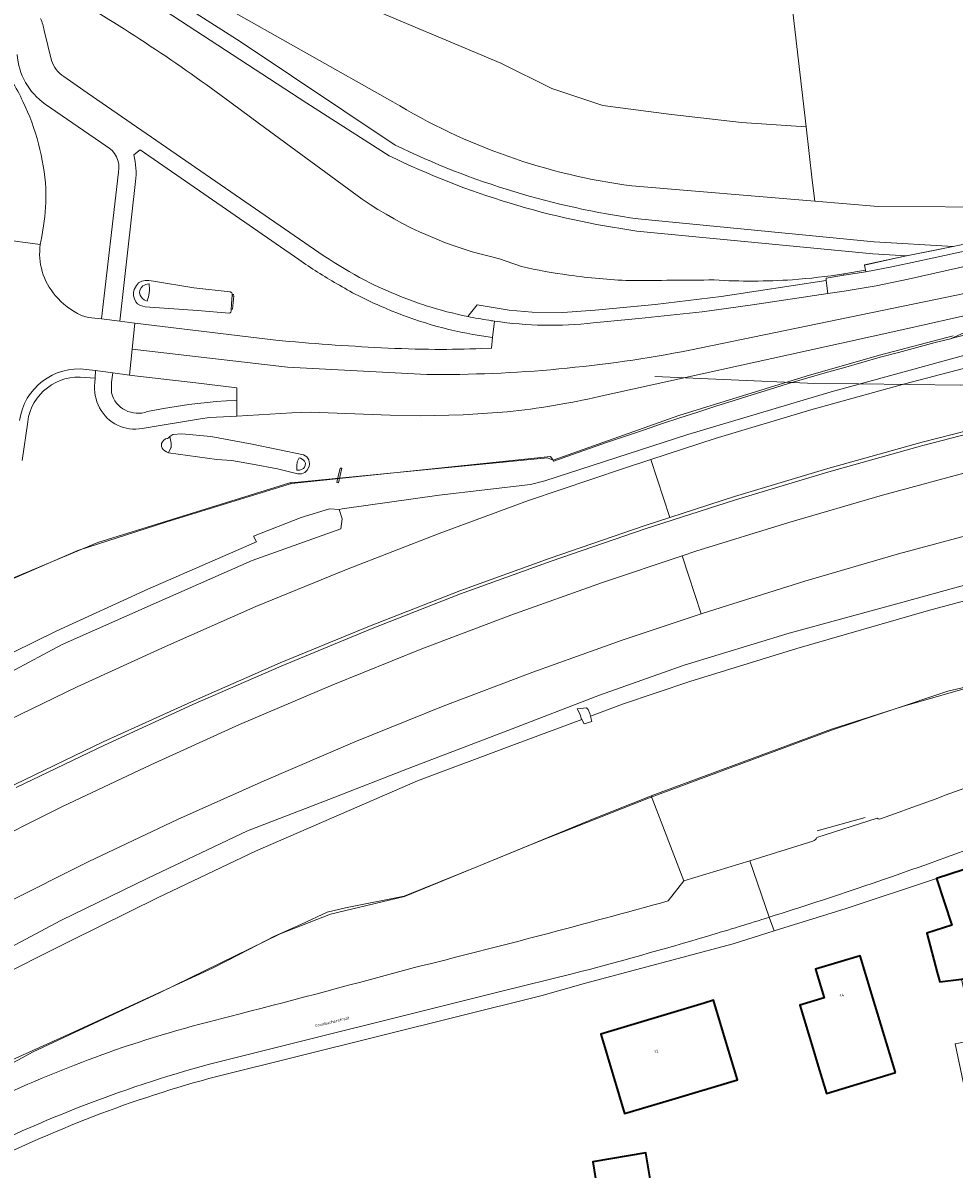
# Model space of a CAD drawing. Header units: metres. Extents: x 197700 to 204338, y 317132 to 325229.
# Tile 104 of 256: x 199570 to 199684, y 317643 to 317784. Entities that reach past the tile are written whole.
import ezdxf
from ezdxf.enums import TextEntityAlignment as Align

# ---------------------------------------------------------------- set-up
doc = ezdxf.new("R2010")
doc.units = ezdxf.units.M
for name, color, linetype, lineweight in [('B-WE-FV-GELEIDING_WILDRASTER-G', 80, 'Continuous', 18), ('B-WE-GR-BEPLANTING_CULTUUR_BOSPLANTSOEN-GV', 90, 'Continuous', 18), ('B-WE-GR-GRAS-GV', 60, 'Continuous', 13), ('B-WE-IE-TERREINAFSCHEIDING_KUNSTMATIG_HEKWERK-G', 20, 'IE-TERREINAFSCHEIDING-KUNSTMATIG', 18), ('B-WE-IE-TERREINAFSCHEIDING_KUNSTMATIG_MUUR-G', 90, 'IE-TERREINAFSCHEIDING-KUNSTMATIG-DICHT', 18), ('B-WE-IE-TERREINAFSCHEIDING_KUNSTMATIG_MUUR-GV', 90, 'Continuous', 18), ('B-WE-KW-KUNSTWERK_GELUIDSWERING_SCHERM-G', 170, 'Continuous', 18), ('B-WE-OG-BEBOUWING-GV', 7, 'Continuous', 35), ('B-WE-OG-BEBOUWING-T18', 10, 'Continuous', 18), ('B-WE-OG-TERREIN_CULTUURSCHEIDING-GV', 7, 'Continuous', 18), ('B-WE-OG-TERREIN_ERF-GV', 7, 'Continuous', 18), ('B-WE-OG-TOPOGRAFIE-T18', 10, 'Continuous', 18), ('B-WE-OG-WATER_GREPPEL-GV', 160, 'Continuous', 18), ('B-WE-OG-WEG-GV', 7, 'Continuous', 18), ('B-WE-VH-ONVERHARD-GV', 252, 'Continuous', 18), ('B-WE-VH-VERHARDING_ASFALT-GV', 252, 'Continuous', 18), ('B-WE-VH-VERHARDING_BETON-GV', 252, 'Continuous', 18), ('B-WE-VH-VERHARDING_BETONSTRAATSTEEN-GV', 252, 'Continuous', 18), ('B-WE-VH-VERHARDING_HALFVERHARDING_GRIND-GV', 252, 'Continuous', 18), ('B-WE-VH-VERHARDING_TEGEL-GV', 252, 'Continuous', 18), ('B-WE-VW-MARKERING_PICTOGRAM-G', 7, 'Continuous', 18)]:
    doc.layers.add(name, color=color, linetype=linetype, lineweight=lineweight)
doc.styles.add('NLCS-ISO-M200-T18', font='NLCS-ISO.ttf', dxfattribs={"height": 0.36})
doc.linetypes.add('IE-TERREINAFSCHEIDING-KUNSTMATIG', pattern='A,4,[82,NLCS.SHX,S=0.75,R=90,X=0,Y=0],4,-2', length=10)
doc.linetypes.add('IE-TERREINAFSCHEIDING-KUNSTMATIG-DICHT', pattern='A,8,-1,[82,NLCS.SHX,S=0.75,R=90,X=0,Y=0],-1', length=10)

msp = doc.modelspace()

# ---------------------------------------------------------------- linework, layer by layer
at = {"layer": 'B-WE-FV-GELEIDING_WILDRASTER-G'}
for points in [[(199602.831, 317727.208), (199634.664, 317730.531)], [(199535.079, 317705.825), (199544.947, 317707.184), (199554.094, 317708.312), (199555.14, 317708.897), (199558.829, 317709.143), (199559.973, 317711.539), (199560.857, 317712.178), (199576.547, 317718.978), (199587.399, 317722.491), (199602.831, 317727.208)], [(199739.69, 317722.792), (199737.156, 317721.158), (199729.539, 317716.257), (199722.714, 317712.045), (199721.279, 317711.159), (199709.055, 317707.895), (199697.818, 317705.046), (199683.525, 317701.71), (199669.333, 317696.959), (199646.726, 317688.561), (199632.899, 317683.118), (199616.735, 317676.475), (199607.627, 317674.328), (199601.423, 317671.89), (199586.616, 317664.633), (199571.055, 317657.413), (199555.525, 317648.974)]]:
    msp.add_lwpolyline(points, dxfattribs=at)
at = {"layer": 'B-WE-GR-BEPLANTING_CULTUUR_BOSPLANTSOEN-GV'}
for points in [[(199615.297, 317774.134), (199594.082, 317786.086), (199584.916, 317788.97), (199596.528, 317781.554), (199615.571, 317768.804)], [(199615.571, 317768.804), (199596.528, 317781.554), (199584.916, 317788.97)], [(199585.558, 317786.433), (199604.697, 317773.94), (199614.839, 317767.493)], [(199614.839, 317767.493), (199604.697, 317773.94), (199585.558, 317786.433)], [(199594.082, 317786.086), (199615.297, 317774.134)], [(199644.65, 317763.805), (199667.15, 317761.924), (199666.853, 317764.491), (199666.096, 317771.033), (199658.167, 317771.574), (199649.216, 317772.596), (199641.1, 317773.693), (199634.85, 317775.742), (199628.583, 317778.854), (199611.297, 317786.109)], [(199572.427, 317782.881), (199573.331, 317779.218)], [(199574.851, 317777.22), (199577.721, 317775.225), (199606.858, 317755.177)], [(199595.419, 317773.985), (199598.887, 317771.414), (199611.521, 317762.175)], [(199611.521, 317762.175), (199598.887, 317771.414), (199595.419, 317773.985)], [(199645.448, 317759.741), (199674.438, 317756.934), (199684.161, 317756.348), (199688.845, 317757.342), (199695.92, 317758.893), (199705.505, 317760.995), (199705.285, 317760.998), (199691.475, 317761.189), (199674.953, 317761.272), (199667.15, 317761.924), (199644.65, 317763.805)], [(199645.273, 317758.251), (199674.293, 317755.441), (199678.389, 317755.195), (199679.264, 317755.38), (199684.161, 317756.348), (199674.438, 317756.934), (199645.448, 317759.741)], [(199670.728, 317752.993), (199673.397, 317753.422), (199673.266, 317754.043), (199673.252, 317754.109), (199677.462, 317754.999), (199678.389, 317755.195), (199674.293, 317755.441), (199645.273, 317758.251)], [(199628.415, 317754.838), (199631.106, 317753.878)], [(199631.106, 317753.878), (199628.415, 317754.838)], [(199624.506, 317747.741), (199625.654, 317749.174), (199629.596, 317748.523), (199632.421, 317748.279), (199636.17, 317748.237), (199640.154, 317748.505), (199647.532, 317749.209), (199655.647, 317750.206), (199668.57, 317752.176), (199668.537, 317752.467), (199670.746, 317752.811), (199673.438, 317753.231), (199673.397, 317753.422), (199670.728, 317752.993)], [(199617.118, 317749.867), (199617.682, 317749.659), (199618.249, 317749.458)]]:
    msp.add_lwpolyline(points, dxfattribs=at)
for points in [[(199575.143, 317787.384, -0.0292493), (199595.419, 317773.985)], [(199595.419, 317773.985, 0.0292493), (199575.143, 317787.384)], [(199571.99, 317784.373, -0.0612354), (199572.427, 317782.881)], [(199573.331, 317779.218, 0.1811756), (199574.851, 317777.22)], [(199615.297, 317774.134, 0.1048906), (199644.65, 317763.805)], [(199644.65, 317763.805, -0.1048906), (199615.297, 317774.134)], [(199615.571, 317768.804, 0.0786878), (199645.448, 317759.741)], [(199645.448, 317759.741, -0.0786878), (199615.571, 317768.804)], [(199614.839, 317767.493, 0.0789903), (199645.273, 317758.251)], [(199645.273, 317758.251, -0.0789903), (199614.839, 317767.493)], [(199611.521, 317762.175, 0.0968347), (199628.415, 317754.838)], [(199628.415, 317754.838, -0.0968347), (199611.521, 317762.175)], [(199606.858, 317755.177, 0.0589306), (199617.118, 317749.867)], [(199631.106, 317753.878, 0.0193702), (199636.936, 317752.825)], [(199636.936, 317752.825, -0.0193702), (199631.106, 317753.878)], [(199636.936, 317752.825, 0.0204802), (199644.403, 317752.15)], [(199644.403, 317752.15, -0.0204802), (199636.936, 317752.825)], [(199664.424, 317752.26, 0.0194331), (199670.728, 317752.993)], [(199670.728, 317752.993, -0.0194331), (199664.424, 317752.26)], [(199644.403, 317752.15, -0.0015387), (199654.801, 317752.236)], [(199654.801, 317752.236, 0.0015387), (199644.403, 317752.15)], [(199654.801, 317752.236, 0.0313832), (199664.424, 317752.26)], [(199664.424, 317752.26, -0.0313832), (199654.801, 317752.236)], [(199618.249, 317749.458, 0.0068526), (199619.387, 317749.078)], [(199619.387, 317749.078, 0.027187), (199624.506, 317747.741)]]:
    msp.add_lwpolyline(points, format="xyb", dxfattribs=at)
at = {"layer": 'B-WE-GR-GRAS-GV'}
for points in [[(199560.857, 317712.178), (199576.547, 317718.978), (199587.399, 317722.491), (199602.831, 317727.208), (199634.664, 317730.531), (199635.06, 317729.954), (199637.26, 317730.751), (199639.466, 317731.53), (199641.676, 317732.298), (199643.891, 317733.053), (199646.108, 317733.8), (199648.327, 317734.543), (199650.548, 317735.277), (199652.773, 317736.001), (199654.999, 317736.721), (199657.228, 317737.432), (199659.463, 317738.125), (199661.697, 317738.818), (199663.932, 317739.511), (199666.179, 317740.162), (199668.427, 317740.81), (199670.676, 317741.458), (199672.924, 317742.107), (199675.178, 317742.733), (199677.44, 317743.333), (199679.701, 317743.933), (199681.963, 317744.533), (199683.835, 317745.021), (199691.528, 317748.504)], [(199691.349, 317749.134), (199684.054, 317747.493), (199678.229, 317746.197), (199670.424, 317744.48), (199640.654, 317737.916)], [(199578.659, 317739.627), (199578.684, 317740.16), (199577.478, 317740.251)], [(199629.359, 317736.037), (199623.945, 317735.671), (199618.673, 317735.562), (199614.96, 317735.605), (199605.151, 317735.988), (199602.88, 317735.924), (199596.097, 317735.512), (199595.314, 317735.464), (199592.746, 317735.318), (199591.657, 317735.159), (199584.482, 317734.003)], [(199570.4, 317734.824), (199569.734, 317730.054)]]:
    msp.add_lwpolyline(points, dxfattribs=at)
for points in [[(199577.478, 317740.251, 0.4124501), (199570.4, 317734.824)], [(199579.248, 317736.529, -0.1565402), (199578.659, 317739.627)], [(199640.654, 317737.916, -0.0319173), (199629.359, 317736.037)], [(199584.482, 317734.003, -0.3319904), (199579.248, 317736.529)]]:
    msp.add_lwpolyline(points, format="xyb", dxfattribs=at)
msp.add_lwpolyline([(199587.699, 317730.991), (199587.464, 317731.104), (199587.243, 317731.237), (199587.055, 317731.404), (199586.936, 317731.578), (199586.846, 317731.778), (199586.838, 317731.968), (199586.869, 317732.151), (199586.956, 317732.35), (199587.094, 317732.529), (199587.337, 317732.696), (199587.582, 317732.765), (199587.728, 317732.828), (199587.878, 317732.997), (199588.26, 317733.239), (199589.367, 317733.349), (199592.915, 317732.986), (199597.99, 317732.069), (199604.305, 317730.734), (199604.717, 317730.49), (199604.957, 317730.132), (199605.044, 317729.641), (199604.99, 317729.297), (199604.746, 317728.86), (199604.487, 317728.581), (199604.067, 317728.395), (199603.603, 317728.421), (199602.732, 317728.601), (199601.093, 317729.01), (199598.038, 317729.586), (199595.517, 317730.037), (199593.646, 317730.173)], close=True, dxfattribs=at)
at = {"layer": 'B-WE-IE-TERREINAFSCHEIDING_KUNSTMATIG_HEKWERK-G'}
for points in [[(199678.45, 317755.191), (199681.759, 317755.839)], [(199681.759, 317755.839), (199684.161, 317756.348)], [(199673.266, 317754.043), (199677.462, 317754.998)], [(199677.462, 317754.998), (199678.45, 317755.191)], [(199670.728, 317752.993), (199673.397, 317753.422)], [(199670.746, 317752.811), (199670.728, 317752.993)], [(199634.996, 317730.114), (199634.318, 317730.361), (199602.783, 317727.304)], [(199602.783, 317727.304), (199602.642, 317727.29), (199579.025, 317719.985), (199560.692, 317712.315), (199559.707, 317711.707), (199558.735, 317709.209), (199554.888, 317708.944), (199553.966, 317708.398), (199535.018, 317705.971), (199525.916, 317701.863), (199521.39, 317699.551), (199513.523, 317694.951), (199505.911, 317689.813), (199501.151, 317686.246), (199488.176, 317678.18), (199483.443, 317674.01), (199481.328, 317672.066), (199476.555, 317668.324), (199475.908, 317667.484), (199474.444, 317664.515)], [(199710.045, 317708.184), (199695.513, 317704.438), (199687.657, 317702.632), (199677.929, 317699.83), (199669.215, 317697.051), (199647.053, 317688.848)], [(199647.053, 317688.848), (199646.768, 317688.742), (199640.056, 317686.084), (199625.602, 317680.117), (199616.683, 317676.505), (199609.463, 317675.082), (199607.222, 317674.538), (199604.065, 317673.102), (199600.752, 317671.623), (199596.391, 317669.36), (199593.138, 317667.683), (199581.354, 317662.271), (199575.67, 317659.636), (199568.48, 317656.402)], [(199673.346, 317686.201), (199667.468, 317684.537)]]:
    msp.add_lwpolyline(points, dxfattribs=at)
at = {"layer": 'B-WE-IE-TERREINAFSCHEIDING_KUNSTMATIG_MUUR-G'}
for points in [[(199595.762, 317750.442), (199595.552, 317750.458)], [(199609.038, 317729.125), (199608.822, 317729.126), (199608.571, 317728.095), (199608.442, 317727.566)], [(199608.591, 317727.289), (199609.038, 317729.125)], [(199608.442, 317727.566), (199608.387, 317727.338), (199608.591, 317727.289)]]:
    msp.add_lwpolyline(points, dxfattribs=at)
at = {"layer": 'B-WE-IE-TERREINAFSCHEIDING_KUNSTMATIG_MUUR-GV'}
msp.add_lwpolyline([(199688.845, 317757.342), (199684.161, 317756.348), (199679.264, 317755.38), (199678.389, 317755.195), (199677.462, 317754.999), (199673.252, 317754.109), (199673.266, 317754.043), (199673.397, 317753.422), (199673.438, 317753.231), (199676.619, 317753.838), (199679.71, 317754.501), (199684.052, 317755.467), (199704.419, 317759.792)], dxfattribs=at)
msp.add_lwpolyline([(199595.533, 317750.289), (199595.503, 317749.928), (199595.443, 317749.21), (199595.398, 317748.665), (199595.597, 317748.654), (199595.732, 317750.271)], close=True, dxfattribs=at)
at = {"layer": 'B-WE-KW-KUNSTWERK_GELUIDSWERING_SCHERM-G'}
for points in [[(199683.835, 317745.021), (199684.227, 317745.123), (199686.498, 317745.685)], [(199684.154, 317745.366), (199675.11, 317743.012), (199666.107, 317740.436), (199650.449, 317735.569), (199634.996, 317730.114)], [(199635.06, 317729.954), (199637.26, 317730.751), (199639.466, 317731.53), (199641.676, 317732.298), (199643.891, 317733.053), (199646.108, 317733.8), (199648.327, 317734.543), (199650.548, 317735.277), (199652.773, 317736.001), (199654.999, 317736.721), (199657.228, 317737.432), (199659.463, 317738.125), (199661.697, 317738.818), (199663.932, 317739.511), (199666.179, 317740.162), (199668.427, 317740.81), (199670.676, 317741.458), (199672.924, 317742.107), (199675.178, 317742.733), (199677.44, 317743.333), (199679.701, 317743.933), (199681.963, 317744.533), (199683.835, 317745.021)]]:
    msp.add_lwpolyline(points, dxfattribs=at)
at = {"layer": 'B-WE-OG-BEBOUWING-GV'}
for points in [[(199688.804, 317680.884), (199682.102, 317678.675), (199683.99, 317672.948), (199680.929, 317671.964), (199682.219, 317667.133), (199682.518, 317666.011), (199685.178, 317666.331), (199691.419, 317667.591)], [(199677.094, 317654.86), (199674.176, 317664.425), (199672.717, 317669.207), (199667.25, 317667.539), (199667.627, 317666.307), (199668.325, 317664.029), (199665.313, 317663.111), (199666.922, 317657.833), (199667.47, 317656.036), (199668.601, 317652.269)], [(199656.151, 317658.944), (199654.713, 317663.733), (199653.554, 317663.386), (199640.855, 317659.574), (199643.776, 317649.802), (199649.593, 317651.541), (199657.65, 317653.949)], [(199646.965, 317631.041), (199652.652, 317631.961), (199651.785, 317637.104), (199647.783, 317636.572), (199647.223, 317640.052), (199646.402, 317644.983), (199639.89, 317643.898), (199642.026, 317630.266)]]:
    msp.add_lwpolyline(points, close=True, dxfattribs=at)
at = {"layer": 'B-WE-OG-TERREIN_CULTUURSCHEIDING-GV'}
for points in [[(199765.145, 317784.324), (199758.598, 317783.388), (199723.993, 317777.686), (199718.296, 317776.851), (199698.446, 317773.943), (199693.261, 317773.295), (199693.141, 317774.255), (199698.311, 317774.901), (199697.012, 317784.108), (199696.229, 317789.572), (199694.566, 317789.359), (199664.421, 317785.507), (199666.096, 317771.033), (199666.853, 317764.491), (199667.15, 317761.924), (199674.953, 317761.272), (199691.475, 317761.189), (199705.285, 317760.998), (199705.505, 317760.995), (199710.7, 317762.134), (199723.065, 317764.505), (199734.311, 317766.47), (199744.345, 317768.036), (199767.144, 317771.276)], [(199611.297, 317786.109), (199628.583, 317778.854), (199634.85, 317775.742), (199641.1, 317773.693), (199649.216, 317772.596), (199658.167, 317771.574), (199666.096, 317771.033), (199664.421, 317785.507)], [(199577.478, 317740.251), (199578.684, 317740.16), (199578.729, 317741.097), (199577.606, 317741.243)], [(199569.734, 317730.054), (199570.4, 317734.824)], [(199649.152, 317675.953), (199651.068, 317678.391), (199647.053, 317688.848), (199646.768, 317688.742), (199640.056, 317686.084), (199625.602, 317680.117), (199616.683, 317676.505), (199609.463, 317675.082), (199607.222, 317674.538), (199604.065, 317673.102), (199600.752, 317671.623), (199596.391, 317669.36), (199593.138, 317667.683), (199581.354, 317662.271), (199575.67, 317659.636), (199568.48, 317656.402)]]:
    msp.add_lwpolyline(points, dxfattribs=at)
for points in [[(199577.606, 317741.243, 0.4124237), (199569.409, 317734.958)], [(199570.4, 317734.824, -0.4124501), (199577.478, 317740.251)], [(199617.937, 317667.741, 0.0070252), (199649.152, 317675.953)], [(199596.361, 317662.022, 0.0027616), (199617.937, 317667.741)], [(199581.182, 317657.635, -0.0225595), (199596.361, 317662.022)], [(199555.16, 317646.086, -0.0370515), (199581.182, 317657.635)]]:
    msp.add_lwpolyline(points, format="xyb", dxfattribs=at)
at = {"layer": 'B-WE-OG-TERREIN_ERF-GV'}
for points in [[(199712.806, 317700.788), (199715.864, 317702.147), (199713.297, 317709.023), (199710.045, 317708.184), (199695.513, 317704.438), (199687.657, 317702.632), (199677.929, 317699.83), (199669.215, 317697.051), (199647.053, 317688.848), (199651.068, 317678.391), (199659.165, 317680.881), (199666.916, 317683.265)], [(199667.416, 317683.733), (199674.835, 317686.09)], [(199688.767, 317638.978), (199686.369, 317652.312), (199685.712, 317652.173), (199684.401, 317658.367), (199686.834, 317658.882), (199685.178, 317666.331), (199682.518, 317666.011), (199682.219, 317667.133), (199680.929, 317671.964), (199683.99, 317672.948), (199682.102, 317678.675), (199671.014, 317675.011), (199662.151, 317672.25), (199657.13, 317670.686), (199638.956, 317665.833), (199633.485, 317664.29), (199593.646, 317654.374)]]:
    msp.add_lwpolyline(points, dxfattribs=at)
for points in [[(199675.241, 317686.014, 0.0082046), (199693.362, 317692.823)], [(199674.835, 317686.09, 0.1966109), (199675.241, 317686.014)], [(199666.916, 317683.265, 0.1753704), (199667.416, 317683.733)], [(199593.646, 317654.374, 0.0254712), (199578.444, 317649.453)], [(199578.444, 317649.453, 0.0207828), (199563.799, 317642.997)]]:
    msp.add_lwpolyline(points, format="xyb", dxfattribs=at)
for points in [[(199674.176, 317664.425), (199677.094, 317654.86), (199668.601, 317652.269), (199667.47, 317656.036), (199666.922, 317657.833), (199665.313, 317663.111), (199668.325, 317664.029), (199667.627, 317666.307), (199667.25, 317667.539), (199672.717, 317669.207)], [(199643.776, 317649.802), (199640.855, 317659.574), (199653.554, 317663.386), (199654.713, 317663.733), (199656.151, 317658.944), (199657.65, 317653.949), (199649.593, 317651.541)], [(199647.223, 317640.052), (199647.783, 317636.572), (199651.785, 317637.104), (199652.652, 317631.961), (199646.965, 317631.041), (199642.026, 317630.266), (199639.89, 317643.898), (199646.402, 317644.983)]]:
    msp.add_lwpolyline(points, close=True, dxfattribs=at)
at = {"layer": 'B-WE-OG-WATER_GREPPEL-GV'}
for points in [[(199595.503, 317749.928), (199595.533, 317750.289), (199595.558, 317750.474), (199595.488, 317750.636), (199595.276, 317750.782), (199590.826, 317751.265), (199585.882, 317752.092), (199585.276, 317752.151), (199584.832, 317752.156), (199584.433, 317752.079), (199584.043, 317751.871), (199583.762, 317751.569), (199583.49, 317751.06), (199583.418, 317750.698), (199583.426, 317750.295), (199583.525, 317749.904), (199583.693, 317749.544), (199583.913, 317749.31), (199584.283, 317749.099), (199584.826, 317748.952), (199591.279, 317748.47), (199595.167, 317748.17), (199595.284, 317748.215), (199595.373, 317748.28), (199595.425, 317748.46), (199595.398, 317748.665), (199595.443, 317749.21)], [(199585.306, 317750.371), (199585.302, 317750.34), (199585.086, 317749.636), (199584.877, 317749.723), (199584.72, 317749.814), (199584.502, 317749.974), (199584.337, 317750.155), (199584.223, 317750.356), (199584.163, 317750.664), (199584.188, 317750.971), (199584.337, 317751.271), (199584.539, 317751.502), (199584.742, 317751.588), (199584.925, 317751.679), (199585.099, 317751.719), (199585.327, 317751.762), (199585.382, 317751.007), (199585.376, 317750.958)], [(199588.003, 317731.6), (199587.699, 317730.991), (199593.646, 317730.173), (199595.517, 317730.037), (199598.038, 317729.586), (199601.093, 317729.01), (199602.732, 317728.601), (199603.603, 317728.421), (199604.067, 317728.395), (199604.487, 317728.581), (199604.746, 317728.86), (199604.99, 317729.297), (199605.044, 317729.641), (199604.957, 317730.132), (199604.717, 317730.49), (199604.305, 317730.734), (199597.99, 317732.069), (199592.915, 317732.986), (199589.367, 317733.349), (199588.26, 317733.239), (199587.878, 317732.997), (199588.028, 317732.185), (199588.028, 317732.169), (199588.025, 317731.643)], [(199603.547, 317729.894), (199603.553, 317729.97), (199603.794, 317730.378), (199603.942, 317730.321), (199604.263, 317730.152), (199604.443, 317729.97), (199604.532, 317729.711), (199604.515, 317729.457), (199604.445, 317729.246), (199604.292, 317729.074), (199604.066, 317728.931), (199603.818, 317728.886), (199603.489, 317728.886), (199603.507, 317729.388)]]:
    msp.add_lwpolyline(points, close=True, dxfattribs=at)
for points in [[(199772.268, 317735.531), (199753.417, 317732.325), (199744.724, 317730.475), (199735.122, 317727.239), (199729.259, 317725.118), (199723.191, 317723.654), (199712.172, 317721.294), (199699.887, 317718.386), (199687.944, 317715.374), (199677.994, 317712.654), (199664.022, 317708.836), (199651.099, 317704.889), (199640.703, 317701.211), (199629.425, 317696.883), (199617.296, 317692.261), (199607.422, 317688.387), (199597.438, 317684.55), (199585.171, 317678.737), (199574.456, 317673.514), (199564.418, 317668.208)], [(199561.739, 317700.566), (199574.624, 317707.426), (199586.186, 317712.547), (199597.992, 317717.747), (199608.885, 317721.664), (199609.05, 317722.884), (199608.671, 317724.023), (199607.498, 317724.105), (199604.015, 317723.049), (199598.17, 317720.773), (199598.541, 317720.048), (199585.175, 317714.244), (199573.919, 317709.067), (199560.721, 317702.614)], [(199565.413, 317665.924), (199575.588, 317670.999), (199586.456, 317676.343), (199598.401, 317682.071), (199618.323, 317690.683), (199630.262, 317695.166), (199638.515, 317698.233), (199638.494, 317698.273), (199638.28, 317698.931), (199637.944, 317699.538), (199639.084, 317699.682), (199639.291, 317699.446), (199639.485, 317698.979), (199639.579, 317698.628), (199643.54, 317700.1), (199651.81, 317702.899), (199664.967, 317706.959), (199681.15, 317711.63), (199693.21, 317714.852)]]:
    msp.add_lwpolyline(points, dxfattribs=at)
at = {"layer": 'B-WE-OG-WEG-GV'}
for points in [[(199572.56, 317773.854, -0.2310545), (199569.106, 317779.955)], [(199566.88, 317779.065, -0.0481722), (199569.815, 317774.179)], [(199569.815, 317774.179, -0.0467332), (199571.733, 317768.955)], [(199571.733, 317768.955, -0.0472766), (199572.629, 317763.499)], [(199581.56, 317765.48, 0.3315999), (199580.015, 317768.705)], [(199583.431, 317767.61, -0.1031431), (199583.654, 317764.346)], [(199572.629, 317763.499, -0.0510794), (199572.344, 317758.899)], [(199572.098, 317757.335, 0.0244822), (199571.954, 317756.604)], [(199571.954, 317756.604, 0.2198375), (199573.798, 317750.344)], [(199608.403, 317751.764, -0.0228388), (199603.738, 317754.748)], [(199613.69, 317749.051, -0.0289765), (199608.403, 317751.764)], [(199573.798, 317750.344, 0.1146294), (199577.002, 317747.887)], [(199625.11, 317745.553, -0.0608546), (199613.69, 317749.051)], [(199600.906, 317744.844, 0.0109375), (199613.9, 317743.9)], [(199613.9, 317743.9, 0.0080225), (199620.508, 317743.705)], [(199620.508, 317743.705, 0.0110761), (199626.194, 317743.81)], [(199580.709, 317738.353, 0.4410275), (199585.127, 317736.056)]]:
    msp.add_lwpolyline(points, format="xyb", dxfattribs=at)
for points in [[(199580.015, 317768.705), (199572.56, 317773.854)], [(199603.738, 317754.748), (199584.216, 317768.214), (199583.431, 317767.61)], [(199577.002, 317747.887), (199577.829, 317747.638), (199579.464, 317747.44), (199581.56, 317765.48)], [(199583.654, 317764.346), (199581.729, 317747.166), (199583.553, 317746.945), (199600.906, 317744.844)], [(199572.344, 317758.899), (199572.098, 317757.335)], [(199626.194, 317743.81), (199627.412, 317743.87), (199627.553, 317745.175), (199625.11, 317745.553)], [(199585.127, 317736.056), (199587.082, 317736.44), (199590.219, 317736.914), (199593.581, 317737.312), (199596.107, 317737.485), (199596.115, 317738.994), (199591.062, 317739.59), (199583.205, 317740.513), (199582.928, 317740.549), (199580.853, 317740.82), (199580.715, 317739.695), (199580.709, 317738.353)]]:
    msp.add_lwpolyline(points, dxfattribs=at)
msp.add_lwpolyline([(199595.398, 317748.665), (199595.425, 317748.46), (199595.373, 317748.28), (199595.284, 317748.215), (199595.167, 317748.17), (199591.279, 317748.47), (199584.826, 317748.952), (199584.283, 317749.099), (199583.913, 317749.31), (199583.693, 317749.544), (199583.525, 317749.904), (199583.426, 317750.295), (199583.418, 317750.698), (199583.49, 317751.06), (199583.762, 317751.569), (199584.043, 317751.871), (199584.433, 317752.079), (199584.832, 317752.156), (199585.276, 317752.151), (199585.882, 317752.092), (199590.826, 317751.265), (199595.276, 317750.782), (199595.488, 317750.636), (199595.558, 317750.474), (199595.533, 317750.289), (199595.732, 317750.271), (199595.597, 317748.654)], close=True, dxfattribs=at)
at = {"layer": 'B-WE-VH-ONVERHARD-GV'}
for points in [[(199560.721, 317702.614), (199573.919, 317709.067), (199585.175, 317714.244), (199598.541, 317720.048), (199598.17, 317720.773), (199604.015, 317723.049), (199607.498, 317724.105), (199608.671, 317724.023), (199609.078, 317724.133), (199620.987, 317725.797), (199632.222, 317727.111), (199633.987, 317727.571), (199651.571, 317733.265), (199669.19, 317738.485), (199669.19, 317738.5), (199687.696, 317743.586), (199709.197, 317748.588), (199723.635, 317751.44), (199740.17, 317754.246), (199754.948, 317756.514), (199768.655, 317758.619)], [(199768.655, 317758.619), (199754.948, 317756.514), (199740.17, 317754.246), (199723.635, 317751.44), (199709.197, 317748.588), (199687.696, 317743.586), (199669.19, 317738.5), (199669.19, 317738.485), (199651.571, 317733.265), (199633.987, 317727.571), (199632.222, 317727.111), (199620.987, 317725.797), (199609.078, 317724.133), (199608.671, 317724.023), (199609.05, 317722.884), (199608.885, 317721.664), (199597.992, 317717.747), (199586.186, 317712.547), (199574.624, 317707.426), (199561.739, 317700.566)], [(199565.313, 317696.844), (199576.494, 317702.244), (199587.333, 317707.197), (199598.459, 317712.095), (199609.584, 317716.668), (199620.992, 317721.098), (199631.947, 317725.138), (199643.629, 317729.091), (199646.997, 317730.185), (199654.905, 317732.753), (199666.681, 317736.272), (199678.21, 317739.494), (199689.972, 317742.557), (199701.673, 317745.288), (199713.695, 317747.839), (199725.456, 317750.15), (199737.26, 317752.253), (199745.693, 317753.601), (199748.915, 317754.116), (199761.122, 317755.982), (199773.016, 317757.648)], [(199774.13, 317749.764), (199762.384, 317748.166), (199750.316, 317746.32), (199738.598, 317744.455), (199726.857, 317742.345), (199715.232, 317740.072), (199703.502, 317737.593), (199691.984, 317734.866), (199680.445, 317731.896), (199668.882, 317728.661), (199657.424, 317725.217), (199646.288, 317721.669), (199634.749, 317717.678), (199623.622, 317713.651), (199612.548, 317709.32), (199601.58, 317704.8), (199590.705, 317700.063), (199579.833, 317695.092), (199568.984, 317689.862)], [(199691.528, 317748.504), (199683.835, 317745.021), (199684.227, 317745.123), (199686.498, 317745.685)], [(199686.498, 317745.685), (199684.227, 317745.123), (199683.835, 317745.021), (199681.963, 317744.533), (199679.701, 317743.933), (199677.44, 317743.333), (199675.178, 317742.733), (199672.924, 317742.107), (199670.676, 317741.458), (199668.427, 317740.81), (199666.179, 317740.162), (199663.932, 317739.511), (199661.697, 317738.818), (199659.463, 317738.125), (199657.228, 317737.432), (199654.999, 317736.721), (199652.773, 317736.001), (199650.548, 317735.277), (199648.327, 317734.543), (199646.108, 317733.8), (199643.891, 317733.053), (199641.676, 317732.298), (199639.466, 317731.53), (199637.26, 317730.751), (199635.06, 317729.954), (199634.664, 317730.531), (199602.831, 317727.208), (199587.399, 317722.491), (199576.547, 317718.978), (199560.857, 317712.178)], [(199564.025, 317682.227), (199574.67, 317687.533), (199585.554, 317692.666), (199596.453, 317697.621), (199607.932, 317702.483), (199618.848, 317706.903), (199629.793, 317711.03), (199641.081, 317715.063), (199650.861, 317718.339), (199652.518, 317718.894), (199663.947, 317722.436), (199675.461, 317725.807), (199686.991, 317728.899), (199698.461, 317731.715), (199710.407, 317734.392), (199721.879, 317736.755), (199733.783, 317738.963), (199745.759, 317740.9), (199747.696, 317741.196), (199769.356, 317744.506)], [(199770.285, 317737.061), (199748.881, 317733.852), (199746.813, 317733.542), (199734.972, 317731.536), (199723.326, 317729.394), (199712.013, 317727.041), (199700.528, 317724.459), (199689.035, 317721.684), (199677.455, 317718.571), (199665.94, 317715.242), (199654.854, 317711.754), (199653.19, 317711.202), (199643.496, 317707.984), (199632.517, 317704.063), (199621.471, 317699.88), (199610.612, 317695.506), (199599.474, 317690.708), (199588.811, 317685.939), (199577.92, 317680.782), (199567.54, 317675.566)], [(199564.418, 317668.208), (199574.456, 317673.514), (199585.171, 317678.737), (199597.438, 317684.55), (199607.422, 317688.387), (199617.296, 317692.261), (199629.425, 317696.883), (199640.703, 317701.211), (199651.099, 317704.889), (199664.022, 317708.836), (199677.994, 317712.654), (199687.944, 317715.374), (199699.887, 317718.386), (199712.172, 317721.294), (199723.191, 317723.654), (199729.259, 317725.118), (199735.122, 317727.239), (199744.724, 317730.475), (199753.417, 317732.325), (199772.268, 317735.531)], [(199693.21, 317714.852), (199681.15, 317711.63), (199664.967, 317706.959), (199651.81, 317702.899), (199643.54, 317700.1), (199639.579, 317698.628), (199639.747, 317698.001), (199638.798, 317697.68), (199638.515, 317698.233), (199630.262, 317695.166), (199618.323, 317690.683), (199598.401, 317682.071), (199586.456, 317676.343), (199575.588, 317670.999), (199565.413, 317665.924)], [(199568.48, 317656.402), (199575.67, 317659.636), (199581.354, 317662.271), (199593.138, 317667.683), (199596.391, 317669.36), (199600.752, 317671.623), (199604.065, 317673.102), (199607.222, 317674.538), (199609.463, 317675.082), (199616.683, 317676.505), (199625.602, 317680.117), (199640.056, 317686.084), (199646.768, 317688.742), (199647.053, 317688.848), (199669.215, 317697.051), (199677.929, 317699.83), (199687.657, 317702.632)]]:
    msp.add_lwpolyline(points, dxfattribs=at)
at = {"layer": 'B-WE-VH-VERHARDING_ASFALT-GV'}
for points in [[(199572.427, 317782.881, 0.0612354), (199571.99, 317784.373)], [(199569.106, 317779.955, 0.2310545), (199572.56, 317773.854)], [(199569.815, 317774.179, 0.0481722), (199566.88, 317779.065)], [(199574.851, 317777.22, -0.1811756), (199573.331, 317779.218)], [(199571.733, 317768.955, 0.0467332), (199569.815, 317774.179)], [(199572.629, 317763.499, 0.0472766), (199571.733, 317768.955)], [(199580.015, 317768.705, -0.3315999), (199581.56, 317765.48)], [(199583.654, 317764.346, 0.1031431), (199583.431, 317767.61)], [(199572.344, 317758.899, 0.0510794), (199572.629, 317763.499)], [(199571.954, 317756.604, -0.0244822), (199572.098, 317757.335)], [(199573.798, 317750.344, -0.2198375), (199571.954, 317756.604)], [(199603.738, 317754.748, 0.0228388), (199608.403, 317751.764)], [(199617.118, 317749.867, -0.0589306), (199606.858, 317755.177)], [(199608.403, 317751.764, 0.0289765), (199613.69, 317749.051)], [(199577.002, 317747.887, -0.1146294), (199573.798, 317750.344)], [(199613.69, 317749.051, 0.0608546), (199625.11, 317745.553)], [(199619.387, 317749.078, -0.0068526), (199618.249, 317749.458)], [(199624.506, 317747.741, -0.027187), (199619.387, 317749.078)], [(199627.085, 317747.287, -0.0132506), (199624.506, 317747.741)], [(199627.77, 317747.179, -0.0035227), (199627.085, 317747.287)], [(199639.929, 317746.973, -0.0659669), (199627.77, 317747.179)], [(199613.9, 317743.9, -0.0109375), (199600.906, 317744.844)], [(199620.508, 317743.705, -0.0080225), (199613.9, 317743.9)], [(199619.454, 317740.62, 0.0503733), (199651.784, 317743.611)], [(199651.784, 317743.611, -0.0503733), (199619.454, 317740.62)], [(199626.194, 317743.81, -0.0110761), (199620.508, 317743.705)], [(199569.409, 317734.958, -0.4124237), (199577.606, 317741.243)], [(199578.659, 317739.627, 0.1565402), (199579.248, 317736.529)], [(199585.127, 317736.056, -0.4410275), (199580.709, 317738.353)], [(199629.359, 317736.037, 0.0319173), (199640.654, 317737.916)], [(199579.248, 317736.529, 0.3319904), (199584.482, 317734.003)], [(199693.362, 317692.823, -0.0082046), (199675.241, 317686.014)], [(199673.2, 317677.745, 0.0190943), (199708.984, 317691.397)], [(199675.241, 317686.014, -0.1966109), (199674.835, 317686.09)], [(199667.416, 317683.733, -0.1753704), (199666.916, 317683.265)], [(199661.567, 317673.939, 0.0056584), (199673.2, 317677.745)], [(199649.152, 317675.953, -0.0070252), (199617.937, 317667.741)], [(199654.149, 317671.665, 0.0035259), (199661.567, 317673.939)], [(199637.343, 317666.973, 0.0085652), (199654.149, 317671.665)], [(199617.937, 317667.741, -0.0027616), (199596.361, 317662.022)], [(199596.361, 317662.022, 0.0225595), (199581.182, 317657.635)], [(199581.182, 317657.635, 0.0370515), (199555.16, 317646.086)], [(199561.107, 317643.535, -0.0524162), (199592.744, 317655.881)]]:
    msp.add_lwpolyline(points, format="xyb", dxfattribs=at)
for points in [[(199573.331, 317779.218), (199572.427, 317782.881)], [(199606.858, 317755.177), (199577.721, 317775.225), (199574.851, 317777.22)], [(199572.56, 317773.854), (199580.015, 317768.705)], [(199583.431, 317767.61), (199584.216, 317768.214), (199603.738, 317754.748)], [(199581.56, 317765.48), (199579.464, 317747.44), (199581.729, 317747.166), (199583.654, 317764.346)], [(199567.7, 317762.549), (199567.322, 317758.927), (199567.064, 317757.233), (199571.954, 317756.604)], [(199572.098, 317757.335), (199572.344, 317758.899)], [(199571.954, 317756.604), (199567.064, 317757.233), (199566.943, 317756.434), (199566.651, 317755.045)], [(199696.799, 317756.45), (199686.449, 317754.078), (199678.624, 317752.314), (199676.67, 317751.908), (199674.714, 317751.525), (199672.744, 317751.174), (199670.765, 317750.849), (199668.753, 317750.555), (199659.507, 317749.168), (199653.316, 317748.325), (199645.51, 317747.489), (199639.929, 317746.973)], [(199651.784, 317743.611), (199684.569, 317750.355), (199704.722, 317754.797)], [(199704.722, 317754.797), (199684.569, 317750.355), (199651.784, 317743.611)], [(199640.654, 317737.916), (199670.424, 317744.48), (199678.229, 317746.197), (199684.054, 317747.493), (199691.349, 317749.134), (199691.528, 317748.504), (199705.397, 317751.557)], [(199774.081, 317750.199), (199762.355, 317748.546), (199750.3, 317746.723), (199746.891, 317746.18), (199738.563, 317744.852), (199726.801, 317742.743), (199715.177, 317740.516), (199703.418, 317737.949), (199691.923, 317735.274), (199680.351, 317732.286), (199668.764, 317729.087), (199657.283, 317725.616), (199649.324, 317723.053), (199646.18, 317722.041), (199634.624, 317718.042), (199623.504, 317714.032), (199612.42, 317709.705), (199601.433, 317705.186), (199590.541, 317700.415), (199579.667, 317695.49), (199568.805, 317690.232)], [(199568.984, 317689.862), (199579.833, 317695.092), (199590.705, 317700.063), (199601.58, 317704.8), (199612.548, 317709.32), (199623.622, 317713.651), (199634.749, 317717.678), (199646.288, 317721.669), (199657.424, 317725.217), (199668.882, 317728.661), (199680.445, 317731.896), (199691.984, 317734.866), (199703.502, 317737.593), (199715.232, 317740.072), (199726.857, 317742.345), (199738.598, 317744.455), (199750.316, 317746.32), (199762.384, 317748.166), (199774.13, 317749.764)], [(199618.249, 317749.458), (199617.682, 317749.659), (199617.118, 317749.867)], [(199577.606, 317741.243), (199578.729, 317741.097), (199580.853, 317740.82), (199582.928, 317740.549), (199583.241, 317743.747), (199583.553, 317746.945), (199581.729, 317747.166), (199579.464, 317747.44), (199577.829, 317747.638), (199577.002, 317747.887)], [(199600.906, 317744.844), (199583.553, 317746.945), (199583.241, 317743.747), (199602.327, 317741.532), (199619.454, 317740.62)], [(199625.11, 317745.553), (199627.553, 317745.175), (199627.77, 317747.179)], [(199627.77, 317747.179), (199627.553, 317745.175), (199627.412, 317743.87), (199626.194, 317743.81)], [(199619.454, 317740.62), (199602.327, 317741.532), (199583.241, 317743.747), (199582.928, 317740.549), (199583.205, 317740.513), (199591.062, 317739.59), (199596.115, 317738.994), (199596.107, 317737.485), (199596.097, 317735.512), (199602.88, 317735.924), (199605.151, 317735.988), (199614.96, 317735.605), (199618.673, 317735.562), (199623.945, 317735.671), (199629.359, 317736.037)], [(199578.684, 317740.16), (199578.659, 317739.627)], [(199580.709, 317738.353), (199580.715, 317739.695), (199580.853, 317740.82), (199578.729, 317741.097), (199578.684, 317740.16)], [(199584.482, 317734.003), (199591.657, 317735.159), (199592.746, 317735.318), (199595.314, 317735.464), (199596.097, 317735.512), (199596.107, 317737.485), (199593.581, 317737.312), (199590.219, 317736.914), (199587.082, 317736.44), (199585.127, 317736.056)], [(199674.835, 317686.09), (199667.416, 317683.733)], [(199666.916, 317683.265), (199659.165, 317680.881), (199661.567, 317673.939)], [(199661.567, 317673.939), (199659.165, 317680.881), (199651.068, 317678.391), (199649.152, 317675.953)], [(199592.744, 317655.881), (199628.67, 317664.837), (199637.343, 317666.973)]]:
    msp.add_lwpolyline(points, dxfattribs=at)
for points in [[(199746.891, 317746.18), (199745.693, 317753.601), (199737.26, 317752.253), (199725.456, 317750.15), (199713.695, 317747.839), (199701.673, 317745.288), (199689.972, 317742.557), (199678.21, 317739.494), (199666.681, 317736.272), (199654.905, 317732.753), (199646.997, 317730.185), (199649.324, 317723.053), (199657.283, 317725.616), (199668.764, 317729.087), (199680.351, 317732.286), (199691.923, 317735.274), (199703.418, 317737.949), (199715.177, 317740.516), (199726.801, 317742.743), (199738.563, 317744.852)], [(199748.881, 317733.852), (199747.696, 317741.196), (199745.759, 317740.9), (199733.783, 317738.963), (199721.879, 317736.755), (199710.407, 317734.392), (199698.461, 317731.715), (199686.991, 317728.899), (199675.461, 317725.807), (199663.947, 317722.436), (199652.518, 317718.894), (199650.861, 317718.339), (199653.19, 317711.202), (199654.854, 317711.754), (199665.94, 317715.242), (199677.455, 317718.571), (199689.035, 317721.684), (199700.528, 317724.459), (199712.013, 317727.041), (199723.326, 317729.394), (199734.972, 317731.536), (199746.813, 317733.542)], [(199649.324, 317723.053), (199646.997, 317730.185), (199643.629, 317729.091), (199631.947, 317725.138), (199620.992, 317721.098), (199609.584, 317716.668), (199598.459, 317712.095), (199587.333, 317707.197), (199576.494, 317702.244), (199565.313, 317696.844), (199555.003, 317691.599), (199553.42, 317690.758), (199556.903, 317684.105), (199558.366, 317684.887), (199568.805, 317690.232), (199579.667, 317695.49), (199590.541, 317700.415), (199601.433, 317705.186), (199612.42, 317709.705), (199623.504, 317714.032), (199634.624, 317718.042), (199646.18, 317722.041)], [(199650.861, 317718.339), (199641.081, 317715.063), (199629.793, 317711.03), (199618.848, 317706.903), (199607.932, 317702.483), (199596.453, 317697.621), (199585.554, 317692.666), (199574.67, 317687.533), (199564.025, 317682.227), (199559.219, 317679.682), (199562.71, 317673.013), (199567.54, 317675.566), (199577.92, 317680.782), (199588.811, 317685.939), (199599.474, 317690.708), (199610.612, 317695.506), (199621.471, 317699.88), (199632.517, 317704.063), (199643.496, 317707.984), (199653.19, 317711.202)]]:
    msp.add_lwpolyline(points, close=True, dxfattribs=at)
at = {"layer": 'B-WE-VH-VERHARDING_BETON-GV'}
for points in [[(199585.376, 317750.958), (199585.382, 317751.007), (199585.327, 317751.762), (199585.099, 317751.719), (199584.925, 317751.679), (199584.742, 317751.588), (199584.539, 317751.502), (199584.337, 317751.271), (199584.188, 317750.971), (199584.163, 317750.664), (199584.223, 317750.356), (199584.337, 317750.155), (199584.502, 317749.974), (199584.72, 317749.814), (199584.877, 317749.723), (199585.086, 317749.636), (199585.302, 317750.34), (199585.306, 317750.371)], [(199587.699, 317730.991), (199588.003, 317731.6), (199588.025, 317731.643), (199588.028, 317732.169), (199588.028, 317732.185), (199587.878, 317732.997), (199587.728, 317732.828), (199587.582, 317732.765), (199587.337, 317732.696), (199587.094, 317732.529), (199586.956, 317732.35), (199586.869, 317732.151), (199586.838, 317731.968), (199586.846, 317731.778), (199586.936, 317731.578), (199587.055, 317731.404), (199587.243, 317731.237), (199587.464, 317731.104)], [(199603.507, 317729.388), (199603.489, 317728.886), (199603.818, 317728.886), (199604.066, 317728.931), (199604.292, 317729.074), (199604.445, 317729.246), (199604.515, 317729.457), (199604.532, 317729.711), (199604.443, 317729.97), (199604.263, 317730.152), (199603.942, 317730.321), (199603.794, 317730.378), (199603.553, 317729.97), (199603.547, 317729.894)]]:
    msp.add_lwpolyline(points, close=True, dxfattribs=at)
at = {"layer": 'B-WE-VH-VERHARDING_BETONSTRAATSTEEN-GV'}
msp.add_lwpolyline([(199638.798, 317697.68), (199639.747, 317698.001), (199639.579, 317698.628), (199639.485, 317698.979), (199639.291, 317699.446), (199639.084, 317699.682), (199637.944, 317699.538), (199638.28, 317698.931), (199638.494, 317698.273), (199638.515, 317698.233)], close=True, dxfattribs=at)
at = {"layer": 'B-WE-VH-VERHARDING_HALFVERHARDING_GRIND-GV'}
msp.add_lwpolyline([(199639.929, 317746.973), (199645.51, 317747.489), (199653.316, 317748.325), (199659.507, 317749.168), (199668.753, 317750.555), (199668.57, 317752.176), (199655.647, 317750.206), (199647.532, 317749.209), (199640.154, 317748.505), (199636.17, 317748.237), (199632.421, 317748.279), (199629.596, 317748.523), (199625.654, 317749.174), (199624.506, 317747.741)], dxfattribs=at)
for points in [[(199624.506, 317747.741, 0.0132506), (199627.085, 317747.287)], [(199627.085, 317747.287, 0.0035227), (199627.77, 317747.179)], [(199627.77, 317747.179, 0.0659669), (199639.929, 317746.973)]]:
    msp.add_lwpolyline(points, format="xyb", dxfattribs=at)
at = {"layer": 'B-WE-VH-VERHARDING_TEGEL-GV'}
for points in [[(199772.957, 317771.092), (199744.485, 317767.046), (199734.465, 317765.482), (199723.237, 317763.52), (199710.889, 317761.152), (199709.029, 317760.744), (199704.419, 317759.792), (199684.052, 317755.467), (199679.71, 317754.501), (199676.619, 317753.838), (199673.438, 317753.231), (199670.746, 317752.811), (199668.537, 317752.467), (199668.57, 317752.176), (199668.753, 317750.555), (199670.765, 317750.849), (199672.744, 317751.174), (199674.714, 317751.525), (199676.67, 317751.908), (199678.624, 317752.314), (199686.449, 317754.078), (199696.799, 317756.45)], [(199661.567, 317673.939), (199662.151, 317672.25), (199671.014, 317675.011), (199682.102, 317678.675), (199688.804, 317680.884)], [(199593.646, 317654.374), (199633.485, 317664.29), (199638.956, 317665.833), (199657.13, 317670.686), (199662.151, 317672.25), (199661.567, 317673.939)], [(199637.343, 317666.973), (199628.67, 317664.837), (199592.744, 317655.881)]]:
    msp.add_lwpolyline(points, dxfattribs=at)
for points in [[(199708.984, 317691.397, -0.0190943), (199673.2, 317677.745)], [(199673.2, 317677.745, -0.0056584), (199661.567, 317673.939)], [(199661.567, 317673.939, -0.0035259), (199654.149, 317671.665)], [(199654.149, 317671.665, -0.0085652), (199637.343, 317666.973)], [(199592.744, 317655.881, 0.0524162), (199561.107, 317643.535)], [(199578.444, 317649.453, -0.0254712), (199593.646, 317654.374)], [(199563.799, 317642.997, -0.0207828), (199578.444, 317649.453)]]:
    msp.add_lwpolyline(points, format="xyb", dxfattribs=at)
at = {"layer": 'B-WE-VW-MARKERING_PICTOGRAM-G'}
msp.add_lwpolyline([(199706.428, 317739.534), (199685.055, 317739.29), (199666.252, 317739.563), (199647.505, 317740.362)], dxfattribs=at)

# ---------------------------------------------------------------- texts
at = {"layer": 'B-WE-OG-BEBOUWING-T18', "style": 'NLCS-ISO-M200-T18'}
for s, rotation, p in [('14', 16.9, (199670.478, 317664.342)), ('12', 16.7, (199647.681, 317657.447))]:
    msp.add_text(s, height=0.36, rotation=rotation, dxfattribs=at).set_placement(p, align=Align.MIDDLE)
at = {"layer": 'B-WE-OG-TOPOGRAFIE-T18', "style": 'NLCS-ISO-M200-T18'}
msp.add_text('Crombacherstraat', height=0.36, rotation=13.8, dxfattribs=at).set_placement((199607.835, 317661.094), align=Align.MIDDLE)

doc.saveas('drawing.dxf')
